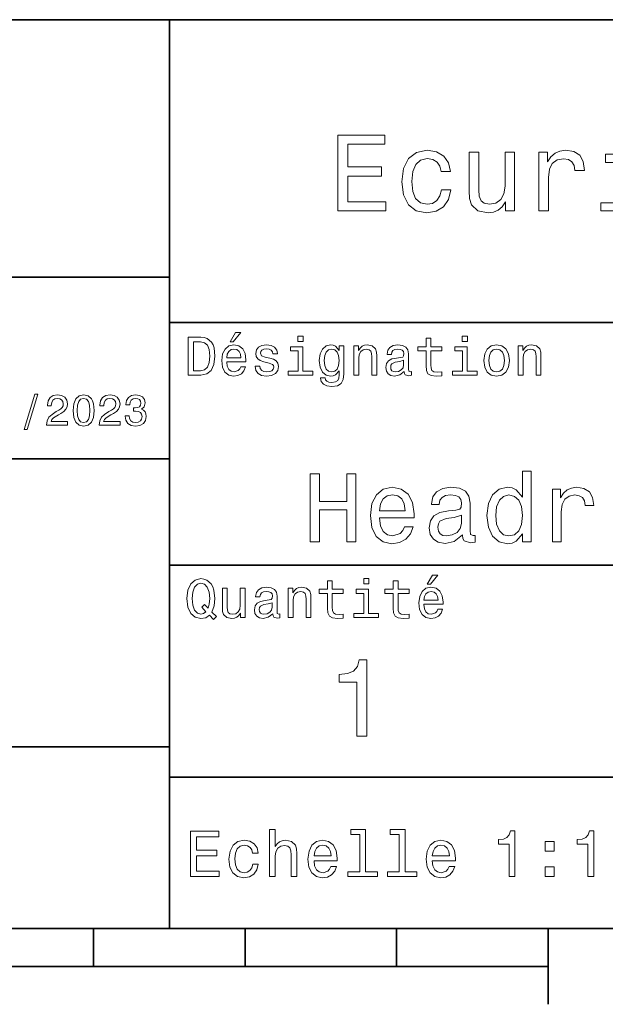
# Model space of a CAD drawing. Extents: x 0 to 420, y 0 to 297.
# Tile 4 of 10: x 275 to 314, y 5 to 70. Entities that reach past the tile are written whole.
import ezdxf

# ---------------------------------------------------------------- set-up
doc = ezdxf.new("R2010")
doc.units = 0

msp = doc.modelspace()

# ---------------------------------------------------------------- linework, layer by layer
at = {"color": 7, "lineweight": 35}
for p, q in [((220, 70), (410, 70)), ((285, 10), (285, 70)), ((220, 53), (285, 53)), ((285, 50), (410, 50)), ((220, 41), (285, 41)), ((285, 34), (410, 34)), ((220, 22), (285, 22)), ((285, 20), (410, 20)), ((10, 10), (410, 10)), ((220, 10), (410, 10)), ((110, 7.5), (310, 7.5))]:
    msp.add_line(p, q, dxfattribs=at)
at = {"color": 7, "lineweight": 35, "ltscale": 0.0625}
for p, q in [((280, 10), (280, 7.5)), ((290, 10), (290, 7.5)), ((300, 10), (300, 7.5))]:
    msp.add_line(p, q, dxfattribs=at)
at = {"color": 7, "lineweight": 35, "ltscale": 0.125}
msp.add_line((310, 10), (310, 5), dxfattribs=at)
at = {"color": 7, "lineweight": 13}
for points in [[(296.109497, 57.381123), (299.279541, 57.381123), (299.279541, 57.986309), (296.772339, 57.986309), (296.772339, 59.679394), (299.005768, 59.679394), (299.005768, 60.277374), (296.772339, 60.277374), (296.772339, 61.775936), (299.221893, 61.775936), (299.221893, 62.381123), (296.109497, 62.381123)], [(302.932281, 59.967579), (303.559082, 59.967579), (303.429382, 60.543945), (303.119598, 60.997837), (302.636871, 61.278816), (302.010071, 61.386887), (301.318451, 61.242794), (300.792511, 60.839336), (300.46109, 60.183716), (300.345825, 59.304752), (300.453888, 58.432995), (300.778107, 57.78458), (301.289612, 57.381123), (301.988464, 57.244236), (302.608063, 57.352303), (303.09079, 57.6549), (303.42218, 58.130402), (303.566284, 58.764408), (302.96109, 58.764408), (302.853027, 58.36095), (302.651306, 58.058357), (302.363098, 57.871037), (302.010071, 57.8134), (301.570618, 57.907059), (301.253601, 58.195244), (301.059082, 58.663544), (300.994232, 59.326366), (301.059082, 59.974781), (301.260803, 60.443081), (301.585022, 60.731266), (302.010071, 60.83213), (302.384735, 60.767288), (302.66571, 60.601585), (302.853027, 60.327808)], [(307.788177, 61.25), (307.154175, 61.25), (307.154175, 59.016571), (307.082123, 58.497837), (306.873199, 58.123196), (306.548981, 57.892651), (306.123901, 57.820602), (305.785309, 57.878242), (305.569153, 58.051151), (305.446686, 58.346542), (305.417877, 58.764408), (305.417877, 61.25), (304.783875, 61.25), (304.783875, 58.706772), (304.805481, 58.195244), (304.942352, 57.770172), (305.360229, 57.381123), (306.030243, 57.244236), (306.390503, 57.294666), (306.700287, 57.424351), (306.966858, 57.647694), (307.182983, 57.971901), (307.182983, 57.381123), (307.788177, 57.381123)], [(309.380402, 57.381123), (310.014404, 57.381123), (310.014404, 59.592937), (310.079254, 60.12608), (310.273773, 60.507923), (310.59079, 60.738472), (311.015839, 60.817722), (311.332855, 60.767288), (311.570618, 60.623199), (311.714691, 60.378242), (311.765137, 60.046829), (312.406342, 60.046829), (312.319885, 60.630402), (312.082123, 61.048271), (311.685883, 61.30043), (311.145538, 61.386887), (310.778107, 61.32925), (310.46109, 61.185158), (310.180115, 60.940201), (309.956757, 60.608788), (309.956757, 61.25), (309.380402, 61.25)], [(315.417877, 57.914265), (315.417877, 61.120316), (313.789612, 61.120316), (313.789612, 60.579971), (314.783875, 60.579971), (314.783875, 57.914265), (313.48703, 57.914265), (313.48703, 57.381123), (316.729095, 57.381123), (316.729095, 57.914265)], [(287.080688, 49.030979), (286.248566, 49.030979), (286.248566, 46.530979), (287.080688, 46.530979), (287.473328, 46.610229), (287.765137, 46.851585), (287.945251, 47.244236), (288.010101, 47.780979), (287.952454, 48.328529), (287.880402, 48.544666), (287.779541, 48.717579), (287.487762, 48.951729), (287.296844, 49.009365)], [(289.004333, 48.728386), (289.216858, 48.728386), (289.71759, 49.340778), (289.364563, 49.340778)], [(293.824219, 49.117435), (293.489197, 49.117435), (293.489197, 48.757202), (293.824219, 48.757202)], [(301.943817, 48.130402), (301.943817, 47.161381), (301.965424, 46.84798), (302.066284, 46.631844), (302.268005, 46.505764), (302.610229, 46.462536), (302.984863, 46.480545), (302.984863, 46.754322), (302.71109, 46.732708), (302.462524, 46.761528), (302.329254, 46.851585), (302.271606, 47.00288), (302.260803, 47.215416), (302.260803, 48.130402), (302.984863, 48.130402), (302.984863, 48.400574), (302.260803, 48.400574), (302.260803, 48.966137), (301.943817, 48.966137), (301.943817, 48.400574), (301.39624, 48.400574), (301.39624, 48.130402)], [(304.667145, 49.117435), (304.332123, 49.117435), (304.332123, 48.757202), (304.667145, 48.757202)], [(287.055481, 48.731987), (287.329254, 48.677952), (287.516571, 48.512245), (287.628235, 48.216858), (287.664276, 47.780979), (287.624634, 47.359509), (287.51297, 47.064121), (287.322052, 46.887608), (287.055481, 46.829971), (286.583588, 46.829971), (286.583588, 48.731987)], [(288.784576, 47.406338), (290.052582, 47.406338), (290.056183, 47.554035), (289.998566, 47.9683), (289.840057, 48.278099), (289.587891, 48.465416), (289.252869, 48.533859), (288.925079, 48.461815), (288.672913, 48.260086), (288.510803, 47.932278), (288.453156, 47.5), (288.507202, 47.056915), (288.669312, 46.732708), (288.917877, 46.530979), (289.242065, 46.462536), (289.523041, 46.509365), (289.753601, 46.631844), (289.922913, 46.826366), (290.020172, 47.085735), (289.706787, 47.085735), (289.641937, 46.941643), (289.548279, 46.833572), (289.281708, 46.747116), (289.076355, 46.786743), (288.921478, 46.912823), (288.820618, 47.118156), (288.784576, 47.395531)], [(288.784576, 47.672909), (288.824219, 47.921471), (288.921478, 48.105186), (289.069153, 48.216858), (289.263702, 48.256485), (289.45462, 48.216858), (289.602295, 48.105186), (289.692352, 47.921471), (289.724792, 47.672909)], [(291.623199, 47.658501), (291.317017, 47.730545), (291.090057, 47.8134), (291.014404, 47.982708), (291.036011, 48.101585), (291.111664, 48.188038), (291.234161, 48.242073), (291.410675, 48.263687), (291.579956, 48.242073), (291.713257, 48.177231), (291.799713, 48.079971), (291.835724, 47.950287), (292.145538, 47.950287), (292.145538, 47.957493), (292.091492, 48.191643), (291.943817, 48.375359), (291.713257, 48.490635), (291.410675, 48.533859), (291.104462, 48.490635), (290.881134, 48.371758), (290.740631, 48.195244), (290.697418, 47.971901), (290.729828, 47.755764), (290.830688, 47.604465), (290.996399, 47.496399), (291.237762, 47.42075), (291.59079, 47.334293), (291.806915, 47.244236), (291.864563, 47.172188), (291.886169, 47.064121), (291.85376, 46.930836), (291.767303, 46.829971), (291.626801, 46.765129), (291.439484, 46.743515), (291.241364, 46.765129), (291.09726, 46.840778), (291, 46.963257), (290.960388, 47.132565), (290.654175, 47.132565), (290.70462, 46.844379), (290.852295, 46.635445), (291.086456, 46.509365), (291.410675, 46.462536), (291.749268, 46.509365), (291.997833, 46.635445), (292.149139, 46.837173), (292.203156, 47.100143), (292.163544, 47.327087), (292.05188, 47.481987), (291.868164, 47.582851)], [(293.813416, 46.79755), (293.813416, 48.400574), (292.999268, 48.400574), (292.999268, 48.130402), (293.496399, 48.130402), (293.496399, 46.79755), (292.847992, 46.79755), (292.847992, 46.530979), (294.469025, 46.530979), (294.469025, 46.79755)], [(296.518738, 46.617435), (296.518738, 48.465416), (296.216125, 48.465416), (296.216125, 48.152016), (295.96759, 48.4366), (295.816284, 48.508644), (295.646973, 48.533859), (295.34079, 48.461815), (295.103027, 48.260086), (294.94812, 47.935879), (294.894104, 47.5), (294.94812, 47.060516), (295.103027, 46.736309), (295.34079, 46.530979), (295.646973, 46.462536), (295.819885, 46.487751), (295.963989, 46.552593), (296.216125, 46.826366), (296.216125, 46.552593), (296.187317, 46.336456), (296.108063, 46.181557), (295.956787, 46.091499), (295.729828, 46.059078), (295.531708, 46.080692), (295.391205, 46.134727), (295.30835, 46.228386), (295.283142, 46.354465), (294.976959, 46.354465), (294.976959, 46.340057), (295.023773, 46.109509), (295.167877, 45.9366), (295.398407, 45.824928), (295.711823, 45.785301), (296.086456, 45.839336), (296.335022, 45.990635), (296.475494, 46.253601)], [(295.221893, 47.5), (295.254333, 47.820606), (295.351593, 48.058357), (295.502869, 48.198845), (295.70462, 48.249279), (295.917145, 48.198845), (296.075653, 48.058357), (296.172913, 47.820606), (296.208923, 47.5), (296.172913, 47.172188), (296.075653, 46.938038), (295.917145, 46.793949), (295.70462, 46.747116), (295.502869, 46.793949), (295.351593, 46.938038), (295.254333, 47.175793)], [(297.181549, 46.530979), (297.498566, 46.530979), (297.498566, 47.647694), (297.530975, 47.903458), (297.635437, 48.090778), (297.797546, 48.206051), (298.013702, 48.249279), (298.186584, 48.213257), (298.294678, 48.115993), (298.348694, 47.953888), (298.366699, 47.737751), (298.366699, 46.530979), (298.683716, 46.530979), (298.683716, 47.802593), (298.669312, 48.058357), (298.604462, 48.270893), (298.391937, 48.465416), (298.060516, 48.533859), (297.876801, 48.508644), (297.721893, 48.440201), (297.588623, 48.324928), (297.484161, 48.170029), (297.484161, 48.465416), (297.181549, 48.465416)], [(300.499268, 46.783142), (300.499268, 46.772335), (300.517303, 46.649857), (300.57132, 46.5634), (300.798279, 46.494957), (300.974792, 46.523773), (300.974792, 46.76873), (300.899139, 46.757923), (300.798279, 46.804756), (300.780273, 46.948845), (300.780273, 47.950287), (300.73703, 48.206051), (300.610962, 48.386166), (300.391205, 48.494236), (300.081421, 48.533859), (299.778809, 48.490635), (299.555481, 48.368156), (299.414978, 48.177231), (299.368164, 47.925072), (299.368164, 47.903458), (299.65274, 47.903458), (299.677948, 48.054756), (299.757202, 48.162823), (299.886902, 48.227665), (300.070618, 48.25288), (300.247131, 48.234871), (300.373199, 48.180836), (300.448853, 48.087173), (300.47406, 47.957493), (300.459656, 47.806194), (300.402008, 47.730545), (300.257935, 47.694523), (299.987762, 47.665707), (299.677948, 47.600864), (299.458221, 47.485592), (299.328522, 47.305473), (299.28891, 47.038906), (299.324921, 46.801151), (299.436584, 46.624638), (299.616699, 46.512966), (299.865265, 46.473343), (300.200287, 46.548992)], [(304.656342, 46.79755), (304.656342, 48.400574), (303.842224, 48.400574), (303.842224, 48.130402), (304.339325, 48.130402), (304.339325, 46.79755), (303.690918, 46.79755), (303.690918, 46.530979), (305.311951, 46.530979), (305.311951, 46.79755)], [(305.762238, 47.496399), (305.819885, 47.056915), (305.985596, 46.732708), (306.248566, 46.530979), (306.601593, 46.462536), (306.951019, 46.530979), (307.213989, 46.729107), (307.3797, 47.053314), (307.440918, 47.496399), (307.3797, 47.935879), (307.213989, 48.263687), (306.951019, 48.461815), (306.601593, 48.533859), (306.248566, 48.461815), (305.985596, 48.260086), (305.819885, 47.935879)], [(306.086456, 47.5), (306.118866, 47.824207), (306.219727, 48.058357), (306.381836, 48.20245), (306.601593, 48.25288), (306.817719, 48.20245), (306.979828, 48.061958), (307.080688, 47.824207), (307.11673, 47.5), (307.080688, 47.172188), (306.979828, 46.934437), (306.817719, 46.790344), (306.601593, 46.743515), (306.381836, 46.790344), (306.219727, 46.934437), (306.118866, 47.172188)], [(308.024506, 46.530979), (308.341492, 46.530979), (308.341492, 47.647694), (308.373932, 47.903458), (308.478394, 48.090778), (308.640503, 48.206051), (308.856628, 48.249279), (309.029541, 48.213257), (309.137604, 48.115993), (309.19165, 47.953888), (309.209656, 47.737751), (309.209656, 46.530979), (309.526672, 46.530979), (309.526672, 47.802593), (309.512238, 48.058357), (309.447418, 48.270893), (309.234863, 48.465416), (308.903473, 48.533859), (308.719727, 48.508644), (308.56485, 48.440201), (308.431549, 48.324928), (308.327087, 48.170029), (308.327087, 48.465416), (308.024506, 48.465416)], [(300.463257, 47.208214), (300.420044, 47.020893), (300.304749, 46.876801), (300.131836, 46.783142), (299.919312, 46.750721), (299.78241, 46.76873), (299.68515, 46.826366), (299.623932, 46.927231), (299.605896, 47.067722), (299.620331, 47.193802), (299.677948, 47.283859), (299.908508, 47.384727), (300.200287, 47.427952), (300.463257, 47.514408)], [(275.417877, 42.956772), (275.61673, 42.956772), (276.314117, 45.279541), (276.112396, 45.279541)], [(276.899139, 43.224785), (278.273773, 43.224785), (278.273773, 43.472622), (277.187317, 43.472622), (277.247833, 43.60807), (277.351593, 43.720463), (277.671478, 43.925072), (277.841492, 44.011528), (278.031708, 44.135448), (278.167145, 44.279541), (278.244965, 44.44957), (278.273773, 44.642651), (278.224792, 44.884727), (278.089355, 45.074928), (277.881836, 45.195965), (277.613831, 45.239193), (277.337189, 45.190201), (277.126801, 45.054756), (276.991364, 44.838619), (276.945251, 44.553314), (276.945251, 44.51297), (277.207489, 44.51297), (277.207489, 44.536022), (277.233429, 44.731991), (277.311249, 44.876083), (277.43515, 44.9683), (277.599426, 45), (277.766571, 44.971184), (277.890503, 44.899136), (277.971191, 44.786743), (278, 44.645535), (277.979828, 44.51297), (277.925079, 44.400578), (277.832855, 44.302593), (277.706055, 44.216141), (277.536041, 44.12392), (277.253601, 43.945248), (277.054749, 43.755043), (276.936615, 43.524498), (276.899139, 43.233429)], [(278.64267, 44.201729), (278.685883, 43.749279), (278.82132, 43.426514), (279.037476, 43.230549), (279.337189, 43.167149), (279.634003, 43.230549), (279.850159, 43.426514), (279.982727, 43.749279), (280.028809, 44.201729), (279.982727, 44.651299), (279.927948, 44.829971), (279.850159, 44.976948), (279.634003, 45.172913), (279.337189, 45.239193), (279.037476, 45.172913), (278.82132, 44.974064), (278.685883, 44.651299)], [(278.919312, 44.201729), (278.942383, 44.550434), (279.014404, 44.801155), (279.144104, 44.948128), (279.337189, 45), (279.527374, 44.948128), (279.657074, 44.801155), (279.729126, 44.550434), (279.752167, 44.201729), (279.729126, 43.850143), (279.657074, 43.599426), (279.527374, 43.45245), (279.337189, 43.403458), (279.144104, 43.45245), (279.014404, 43.599426), (278.942383, 43.850143)], [(280.368866, 43.224785), (281.74353, 43.224785), (281.74353, 43.472622), (280.657074, 43.472622), (280.71759, 43.60807), (280.82132, 43.720463), (281.141205, 43.925072), (281.311249, 44.011528), (281.501434, 44.135448), (281.636902, 44.279541), (281.714691, 44.44957), (281.74353, 44.642651), (281.694519, 44.884727), (281.559082, 45.074928), (281.351593, 45.195965), (281.083588, 45.239193), (280.806915, 45.190201), (280.596558, 45.054756), (280.46109, 44.838619), (280.414978, 44.553314), (280.414978, 44.51297), (280.677246, 44.51297), (280.677246, 44.536022), (280.703186, 44.731991), (280.780975, 44.876083), (280.904907, 44.9683), (281.069153, 45), (281.236328, 44.971184), (281.360229, 44.899136), (281.440918, 44.786743), (281.469757, 44.645535), (281.449585, 44.51297), (281.394806, 44.400578), (281.302612, 44.302593), (281.175781, 44.216141), (281.005768, 44.12392), (280.723358, 43.945248), (280.524506, 43.755043), (280.406342, 43.524498), (280.368866, 43.233429)], [(282.080688, 43.853027), (282.080688, 43.832855), (282.126801, 43.556198), (282.262238, 43.348705), (282.475494, 43.216141), (282.757935, 43.167149), (283.057648, 43.216141), (283.28241, 43.342941), (283.426514, 43.54467), (283.478394, 43.804035), (283.455322, 43.974064), (283.391937, 44.112392), (283.288177, 44.219021), (283.149872, 44.296829), (283.337189, 44.45245), (283.403473, 44.700291), (283.360229, 44.925072), (283.236328, 45.0951), (283.034576, 45.201729), (282.757935, 45.239193), (282.498566, 45.193085), (282.299713, 45.066284), (282.170044, 44.864555), (282.126801, 44.596542), (282.126801, 44.57637), (282.383301, 44.57637), (282.406342, 44.760807), (282.481262, 44.893372), (282.602295, 44.974064), (282.772339, 45.002884), (282.92218, 44.979828), (283.031708, 44.919308), (283.097992, 44.821327), (283.123932, 44.688763), (283.097992, 44.54755), (283.028809, 44.45245), (282.907776, 44.394814), (282.74353, 44.377522), (282.631134, 44.380405), (282.631134, 44.15274), (282.772339, 44.158501), (282.953888, 44.132565), (283.089355, 44.0634), (283.170044, 43.951008), (283.198853, 43.804035), (283.167145, 43.63689), (283.083588, 43.51297), (282.951019, 43.435158), (282.775208, 43.409222), (282.593658, 43.438042), (282.46109, 43.524498), (282.377533, 43.662827), (282.345825, 43.853027)], [(294.299011, 35.530258), (294.902039, 35.530258), (294.902039, 37.644093), (296.70462, 37.644093), (296.70462, 35.530258), (297.301147, 35.530258), (297.301147, 40.030258), (296.70462, 40.030258), (296.70462, 38.195244), (294.902039, 38.195244), (294.902039, 40.030258), (294.299011, 40.030258)], [(308.311249, 36.068443), (308.311249, 35.530258), (308.881866, 35.530258), (308.881866, 40.185879), (308.317719, 40.185879), (308.317719, 38.480545), (307.883301, 38.973343), (307.617432, 39.090057), (307.312683, 39.135445), (306.761536, 39.005764), (306.333588, 38.642651), (306.054749, 38.059078), (305.957489, 37.274494), (306.054749, 36.489914), (306.333588, 35.899857), (306.761536, 35.530258), (307.312683, 35.407059), (307.617432, 35.45245), (307.889771, 35.569164)], [(298.863831, 37.105907), (301.146271, 37.105907), (301.15274, 37.371758), (301.049011, 38.117435), (300.763702, 38.675072), (300.309814, 39.012245), (299.706787, 39.135445), (299.11673, 39.005764), (298.662842, 38.642651), (298.371033, 38.052593), (298.267303, 37.274494), (298.364563, 36.476944), (298.656342, 35.893372), (299.10376, 35.530258), (299.687317, 35.407059), (300.193085, 35.491352), (300.608063, 35.711815), (300.912842, 36.061958), (301.087891, 36.528816), (300.523773, 36.528816), (300.407074, 36.269451), (300.238495, 36.074928), (299.758667, 35.919308), (299.389069, 35.990631), (299.110229, 36.217579), (298.92868, 36.587173), (298.863831, 37.086452)], [(304.336456, 35.98415), (304.336456, 35.964695), (304.368896, 35.744236), (304.466156, 35.588615), (304.874634, 35.465416), (305.192383, 35.517288), (305.192383, 35.958214), (305.056213, 35.938759), (304.874634, 36.023052), (304.842224, 36.282421), (304.842224, 38.085014), (304.764404, 38.545387), (304.537476, 38.869595), (304.141937, 39.064121), (303.58429, 39.135445), (303.039642, 39.057636), (302.637604, 38.837173), (302.384735, 38.493515), (302.300446, 38.039623), (302.300446, 38.000721), (302.812683, 38.000721), (302.858063, 38.273052), (303.000732, 38.467579), (303.234161, 38.584293), (303.56485, 38.629681), (303.882568, 38.59726), (304.109528, 38.5), (304.245697, 38.331409), (304.291077, 38.09798), (304.265137, 37.825645), (304.161377, 37.68948), (303.902039, 37.624638), (303.41571, 37.572765), (302.858063, 37.456051), (302.462555, 37.248558), (302.229126, 36.924351), (302.157776, 36.444523), (302.222626, 36.016571), (302.423645, 35.698845), (302.747833, 35.497837), (303.195251, 35.426514), (303.798279, 35.562679)], [(310.28891, 35.530258), (310.859528, 35.530258), (310.859528, 37.520893), (310.917877, 38.000721), (311.092957, 38.344379), (311.378235, 38.551872), (311.760803, 38.623199), (312.046112, 38.577808), (312.260101, 38.448124), (312.389771, 38.227665), (312.435181, 37.929394), (313.012268, 37.929394), (312.934448, 38.454609), (312.720459, 38.830692), (312.363831, 39.057636), (311.877533, 39.135445), (311.546844, 39.083572), (311.261536, 38.953888), (311.008667, 38.733429), (310.807648, 38.435158), (310.807648, 39.012245), (310.28891, 39.012245)], [(298.863831, 37.585735), (298.935181, 38.033138), (299.110229, 38.363831), (299.376099, 38.564842), (299.726227, 38.636166), (300.069885, 38.564842), (300.335754, 38.363831), (300.497833, 38.033138), (300.556213, 37.585735)], [(307.409943, 38.623199), (307.786041, 38.532421), (308.07132, 38.279537), (308.239929, 37.858067), (308.304749, 37.274494), (308.239929, 36.684437), (308.07132, 36.262966), (307.786041, 36.003601), (307.409943, 35.919308), (307.053314, 36.003601), (306.780975, 36.262966), (306.599426, 36.690922), (306.541077, 37.274494), (306.599426, 37.851585), (306.780975, 38.273052), (307.053314, 38.532421)], [(304.271606, 36.749279), (304.193817, 36.412102), (303.986328, 36.152737), (303.675079, 35.98415), (303.292511, 35.925793), (303.046112, 35.958214), (302.871033, 36.061958), (302.760803, 36.243515), (302.728394, 36.496395), (302.754333, 36.723343), (302.858063, 36.885445), (303.273071, 37.067001), (303.798279, 37.14481), (304.271606, 37.30043)], [(302.015839, 32.728386), (302.228394, 32.728386), (302.729095, 33.340778), (302.376068, 33.340778)], [(287.642639, 30.685879), (287.916412, 30.401297), (288.107361, 30.592218), (287.811951, 30.894812), (287.963257, 31.305475), (288.010101, 31.780979), (287.94165, 32.339336), (287.862396, 32.56628), (287.757935, 32.753601), (287.462524, 33.009365), (287.28241, 33.074207), (287.08429, 33.099422), (286.702454, 33.009365), (286.410675, 32.757202), (286.223358, 32.342937), (286.158508, 31.780979), (286.223358, 31.219019), (286.407074, 30.804754), (286.698853, 30.54899), (287.08429, 30.462536), (287.397705, 30.520172)], [(287.41571, 30.916426), (287.260803, 30.801151), (287.08429, 30.765129), (286.850159, 30.829971), (286.666412, 31.024494), (286.543945, 31.341497), (286.504333, 31.780979), (286.543945, 32.216858), (286.662811, 32.537464), (286.846527, 32.731987), (287.08429, 32.80043), (287.318451, 32.731987), (287.502167, 32.533859), (287.621033, 32.213257), (287.664276, 31.780979), (287.631836, 31.40634), (287.563416, 31.150576), (287.329254, 31.395533), (287.134735, 31.211815)], [(291.824921, 30.78314), (291.824921, 30.772333), (291.842926, 30.649855), (291.896973, 30.5634), (292.123932, 30.494957), (292.300446, 30.523775), (292.300446, 30.768732), (292.224792, 30.757925), (292.123932, 30.804754), (292.105896, 30.948847), (292.105896, 31.950287), (292.062683, 32.206051), (291.936584, 32.386166), (291.716858, 32.494236), (291.407074, 32.533859), (291.104462, 32.490635), (290.881134, 32.368156), (290.740631, 32.177231), (290.693817, 31.925072), (290.693817, 31.903458), (290.978394, 31.903458), (291.003601, 32.054756), (291.082855, 32.162823), (291.212524, 32.227665), (291.39624, 32.25288), (291.572754, 32.234871), (291.698853, 32.180836), (291.774506, 32.087173), (291.799713, 31.957493), (291.785309, 31.806194), (291.727661, 31.730547), (291.583588, 31.694523), (291.313416, 31.665705), (291.003601, 31.600864), (290.783875, 31.48559), (290.654175, 31.305475), (290.614563, 31.038904), (290.650574, 30.801151), (290.762238, 30.62464), (290.942352, 30.512968), (291.190918, 30.473343), (291.52594, 30.54899)], [(292.844391, 30.530979), (293.161377, 30.530979), (293.161377, 31.647694), (293.193817, 31.903458), (293.298279, 32.090778), (293.460388, 32.206051), (293.676514, 32.249279), (293.849426, 32.213257), (293.957489, 32.115993), (294.011536, 31.95389), (294.029541, 31.737751), (294.029541, 30.530979), (294.346558, 30.530979), (294.346558, 31.802593), (294.332123, 32.058357), (294.267303, 32.270893), (294.054749, 32.465416), (293.723358, 32.533859), (293.539612, 32.508644), (293.384735, 32.440201), (293.251434, 32.324928), (293.146973, 32.170029), (293.146973, 32.465416), (292.844391, 32.465416)], [(295.438049, 32.130402), (295.438049, 31.161383), (295.459656, 30.847982), (295.560516, 30.631844), (295.762238, 30.505762), (296.104462, 30.462536), (296.479095, 30.480547), (296.479095, 30.754322), (296.205322, 30.732708), (295.956787, 30.761526), (295.823486, 30.851583), (295.765839, 31.002882), (295.755035, 31.215418), (295.755035, 32.130402), (296.479095, 32.130402), (296.479095, 32.400574), (295.755035, 32.400574), (295.755035, 32.966137), (295.438049, 32.966137), (295.438049, 32.400574), (294.890503, 32.400574), (294.890503, 32.130402)], [(298.161377, 33.117435), (297.826355, 33.117435), (297.826355, 32.757202), (298.161377, 32.757202)], [(299.775208, 32.130402), (299.775208, 31.161383), (299.796814, 30.847982), (299.897705, 30.631844), (300.099426, 30.505762), (300.44165, 30.462536), (300.816284, 30.480547), (300.816284, 30.754322), (300.542511, 30.732708), (300.293945, 30.761526), (300.160675, 30.851583), (300.103027, 31.002882), (300.092224, 31.215418), (300.092224, 32.130402), (300.816284, 32.130402), (300.816284, 32.400574), (300.092224, 32.400574), (300.092224, 32.966137), (299.775208, 32.966137), (299.775208, 32.400574), (299.227661, 32.400574), (299.227661, 32.130402)], [(301.796112, 31.40634), (303.064117, 31.40634), (303.067719, 31.554033), (303.010071, 31.9683), (302.851593, 32.278099), (302.599426, 32.465416), (302.264404, 32.533859), (301.936584, 32.461815), (301.684448, 32.260086), (301.522339, 31.932276), (301.464691, 31.5), (301.518738, 31.056915), (301.680847, 30.732708), (301.929382, 30.530979), (302.253601, 30.462536), (302.534576, 30.509365), (302.765137, 30.631844), (302.934448, 30.826368), (303.031708, 31.085733), (302.718292, 31.085733), (302.653442, 30.941643), (302.559784, 30.833572), (302.293213, 30.747118), (302.087891, 30.786743), (301.932983, 30.912823), (301.832123, 31.118155), (301.796112, 31.395533)], [(289.998566, 32.465416), (289.681549, 32.465416), (289.681549, 31.348703), (289.645538, 31.089336), (289.541077, 30.902016), (289.378967, 30.786743), (289.166412, 30.750719), (288.997131, 30.779539), (288.889038, 30.865993), (288.82782, 31.013687), (288.813416, 31.222622), (288.813416, 32.465416), (288.496399, 32.465416), (288.496399, 31.193804), (288.507202, 30.93804), (288.575653, 30.725504), (288.784576, 30.530979), (289.119598, 30.462536), (289.299713, 30.487751), (289.45462, 30.552593), (289.587891, 30.664265), (289.695953, 30.826368), (289.695953, 30.530979), (289.998566, 30.530979)], [(298.150574, 30.79755), (298.150574, 32.400574), (297.336456, 32.400574), (297.336456, 32.130402), (297.833588, 32.130402), (297.833588, 30.79755), (297.18515, 30.79755), (297.18515, 30.530979), (298.806183, 30.530979), (298.806183, 30.79755)], [(301.796112, 31.672911), (301.835724, 31.921469), (301.932983, 32.105186), (302.080688, 32.216858), (302.275208, 32.256485), (302.466125, 32.216858), (302.613831, 32.105186), (302.703888, 31.921469), (302.736298, 31.672911)], [(291.78891, 31.208212), (291.745667, 31.020893), (291.630402, 30.876801), (291.457489, 30.78314), (291.244965, 30.750719), (291.108063, 30.768732), (291.010803, 30.826368), (290.949554, 30.927233), (290.931549, 31.067722), (290.945953, 31.193804), (291.003601, 31.283861), (291.234161, 31.384726), (291.52594, 31.427954), (291.78891, 31.514408)], [(297.370331, 22.700289), (298.02594, 22.700289), (298.02594, 27.736313), (297.536041, 27.736313), (297.406342, 27.296831), (297.146973, 27.001442), (296.750732, 26.828531), (296.203186, 26.770893), (296.203186, 26.259367), (297.370331, 26.259367)], [(286.393372, 13.428675), (288.29538, 13.428675), (288.29538, 13.791787), (286.791077, 13.791787), (286.791077, 14.807637), (288.131134, 14.807637), (288.131134, 15.166427), (286.791077, 15.166427), (286.791077, 16.065563), (288.260803, 16.065563), (288.260803, 16.428675), (286.393372, 16.428675)], [(291.610962, 13.428675), (291.991364, 13.428675), (291.991364, 14.768732), (292.030273, 15.075649), (292.155609, 15.300432), (292.350159, 15.438761), (292.609497, 15.490635), (292.817017, 15.447407), (292.946686, 15.330692), (293.011536, 15.136168), (293.033142, 14.876801), (293.033142, 13.428675), (293.413544, 13.428675), (293.413544, 14.954612), (293.39624, 15.261528), (293.318451, 15.516571), (293.063416, 15.75), (292.66571, 15.832133), (292.449554, 15.801874), (292.263702, 15.719741), (292.108063, 15.590058), (291.991364, 15.412825), (291.991364, 16.532421), (291.610962, 16.532421)], [(297.572052, 16.212536), (297.572052, 13.748559), (296.789612, 13.748559), (296.789612, 13.428675), (298.73056, 13.428675), (298.73056, 13.748559), (297.952454, 13.748559), (297.952454, 16.532421), (296.975494, 16.532421), (296.975494, 16.212536)], [(300.174347, 16.212536), (300.174347, 13.748559), (299.391937, 13.748559), (299.391937, 13.428675), (301.332855, 13.428675), (301.332855, 13.748559), (300.554749, 13.748559), (300.554749, 16.532421), (299.57782, 16.532421), (299.57782, 16.212536)], [(307.416412, 13.428675), (307.809784, 13.428675), (307.809784, 16.450289), (307.515839, 16.450289), (307.438019, 16.1866), (307.28241, 16.009367), (307.044647, 15.905621), (306.716125, 15.871038), (306.716125, 15.564121), (307.416412, 15.564121)], [(312.621033, 13.428675), (313.014404, 13.428675), (313.014404, 16.450289), (312.720459, 16.450289), (312.642639, 16.1866), (312.48703, 16.009367), (312.249268, 15.905621), (311.920746, 15.871038), (311.920746, 15.564121), (312.621033, 15.564121)], [(290.48703, 14.980548), (290.863098, 14.980548), (290.785309, 15.326369), (290.599426, 15.598703), (290.309784, 15.767292), (289.933716, 15.832133), (289.518738, 15.745678), (289.203156, 15.503603), (289.004333, 15.110231), (288.93515, 14.582853), (289, 14.059798), (289.194519, 13.67075), (289.501434, 13.428675), (289.920746, 13.346542), (290.292511, 13.411384), (290.582123, 13.592939), (290.780975, 13.878242), (290.867432, 14.258646), (290.504333, 14.258646), (290.439484, 14.016571), (290.318451, 13.835014), (290.145538, 13.722623), (289.933716, 13.688041), (289.670044, 13.744237), (289.479828, 13.917148), (289.363098, 14.198127), (289.324219, 14.595821), (289.363098, 14.984871), (289.484161, 15.26585), (289.67868, 15.438761), (289.933716, 15.49928), (290.158508, 15.460375), (290.327087, 15.360951), (290.439484, 15.196686)], [(294.546112, 14.479107), (296.067719, 14.479107), (296.072052, 14.656341), (296.002869, 15.153459), (295.812683, 15.525217), (295.510101, 15.75), (295.108063, 15.832133), (294.714691, 15.745678), (294.412109, 15.503603), (294.21759, 15.110231), (294.148407, 14.591499), (294.213257, 14.059798), (294.407776, 13.67075), (294.706055, 13.428675), (295.095093, 13.346542), (295.432281, 13.402739), (295.708923, 13.549712), (295.912109, 13.783141), (296.028809, 14.09438), (295.65274, 14.09438), (295.574921, 13.92147), (295.462524, 13.791787), (295.142639, 13.688041), (294.89624, 13.735591), (294.710388, 13.886888), (294.589325, 14.133286), (294.546112, 14.466139)], [(302.353027, 14.479107), (303.874634, 14.479107), (303.878967, 14.656341), (303.809814, 15.153459), (303.619598, 15.525217), (303.317017, 15.75), (302.914978, 15.832133), (302.521606, 15.745678), (302.219025, 15.503603), (302.024506, 15.110231), (301.955322, 14.591499), (302.020172, 14.059798), (302.214691, 13.67075), (302.51297, 13.428675), (302.902008, 13.346542), (303.239197, 13.402739), (303.515839, 13.549712), (303.719025, 13.783141), (303.835724, 14.09438), (303.459656, 14.09438), (303.381836, 13.92147), (303.26944, 13.791787), (302.949554, 13.688041), (302.703186, 13.735591), (302.517303, 13.886888), (302.39624, 14.133286), (302.353027, 14.466139)], [(309.798279, 15.105908), (310.394806, 15.105908), (310.394806, 15.75), (309.798279, 15.75)], [(294.546112, 14.798992), (294.593658, 15.097262), (294.710388, 15.317724), (294.887604, 15.45173), (295.121033, 15.49928), (295.350159, 15.45173), (295.527374, 15.317724), (295.635437, 15.097262), (295.674347, 14.798992)], [(302.353027, 14.798992), (302.400574, 15.097262), (302.517303, 15.317724), (302.694519, 15.45173), (302.927948, 15.49928), (303.157074, 15.45173), (303.33429, 15.317724), (303.442352, 15.097262), (303.481262, 14.798992)], [(309.798279, 13.428675), (310.394806, 13.428675), (310.394806, 14.072767), (309.798279, 14.072767)]]:
    msp.add_lwpolyline(points, close=True, dxfattribs=at)

doc.saveas('drawing.dxf')
